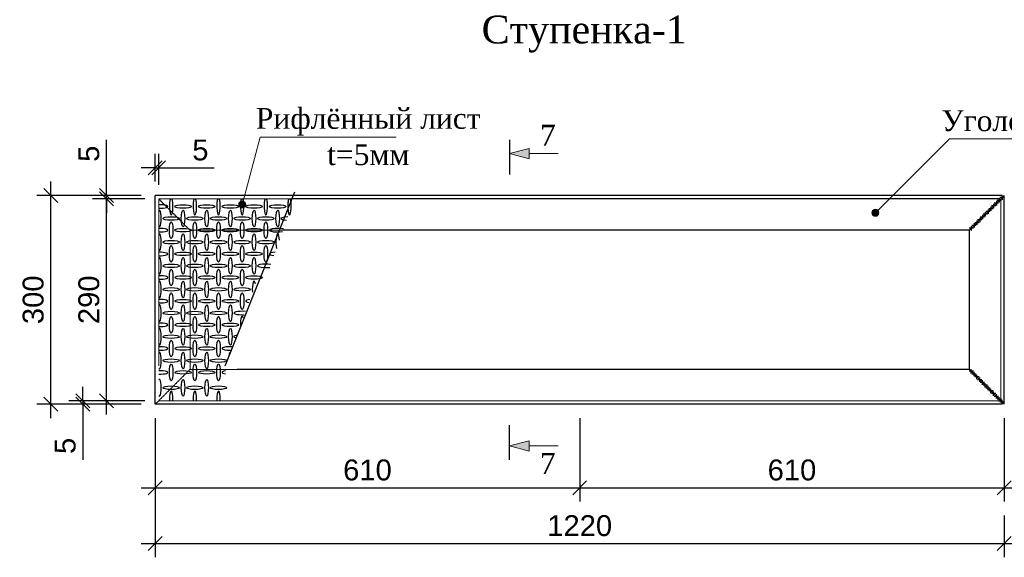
# Model space of a CAD drawing. Header units: millimetres. Extents: x 2063114 to 14983986, y -126020516 to 213791.
# Tile 134 of 256: x 2339219 to 2353369, y -1565867 to -1558142. Entities that reach past the tile are written whole.
import ezdxf

# ---------------------------------------------------------------- set-up
doc = ezdxf.new("R2010")
doc.units = ezdxf.units.MM
doc.linetypes.add('невидимая', pattern=[9.525, 6.35, -3.175])
doc.layers.get('Defpoints').update_dxf_attribs({"color": 6, "lineweight": 35})
for name, color, linetype, lineweight in [('0_Ном._пера__7', 7, 'Continuous', 30), ('yol_Ном._пера__19', 7, 'Continuous', 13), ('yol_Ном._пера__7', 7, 'Continuous', 30), ('АР-Линия шахты_Ном._пера__19', 7, 'Continuous', 13), ('АР-Линия шахты_Ном._пера__7', 7, 'Continuous', 30), ('АСО-Колонны_Ном._пера__19', 7, 'Continuous', 13), ('АСО-Колонны_Ном._пера__7', 7, 'Continuous', 30)]:
    doc.layers.add(name, color=color, linetype=linetype, lineweight=lineweight)
doc.layers.add('yol', color=7, linetype='Continuous')
doc.layers.add('АСО-Колонны', color=7, linetype='Continuous')
doc.styles.get("Standard").update_dxf_attribs({"font": 'arial.ttf'})
doc.styles.add('СГЕНЕРИР_СТИЛЬ_1', font='times.ttf')
doc.styles.add('СГЕНЕРИР_СТИЛЬ_2', font='timesbd.ttf')
doc.linetypes.add('От руки', pattern='A,0,[2,Chaman1.Shx,S=15.873016,R=0,X=0,Y=4.996e-16],-2000,0', length=2000)
doc.dimstyles.new('10', dxfattribs={"dimtxt": 300, "dimasz": 200, "dimexe": 200, "dimexo": 200, "dimgap": 100, "dimtad": 1, "dimlfac": 0.1, "dimtxsty": 'Standard', "dimblk": 'OBLIQUE', "dimcen": 200, "dimdle": 200, "dimclrd": 256, "dimclre": 256, "dimclrt": 256, "dimadec": 0, "dimazin": 0, "dimtfac": 1, "dimtmove": 0, "dimatfit": 3, "dimldrblk": 'OBLIQUE', "dimfxl": 1, "dimlwd": -1, "dimlwe": -1, "dimarcsym": 0})

# ---------------------------------------------------------------- blocks, each defined once
blk = doc.blocks.new('Линия_29', base_point=(1676233, 688844))
at = {"layer": 'АСО-Колонны', "linetype": 'Continuous', "lineweight": 0, "true_color": 0x000000}
blk.add_hatch(color=18, dxfattribs=at).paths.add_polyline_path([(1676283, 688844), (1676279, 688863), (1676268, 688879), (1676252, 688890), (1676233, 688894), (1676214, 688890), (1676197, 688879), (1676187, 688863), (1676183, 688844), (1676187, 688824), (1676197, 688808), (1676214, 688797), (1676233, 688794), (1676252, 688797), (1676268, 688808), (1676279, 688824)])
at = {"layer": 'АСО-Колонны_Ном._пера__19', "linetype": 'Continuous'}
blk.add_line((1676246, 688892), (1676492, 689810), dxfattribs=at)
blk.add_circle((1676233, 688844), 50, dxfattribs=at)
blk = doc.blocks.new('Линия_52', base_point=(1681858, 689574))
at = {"layer": 'yol', "linetype": 'Continuous', "lineweight": 0, "true_color": 0x000000}
blk.add_hatch(color=18, dxfattribs=at).paths.add_polyline_path([(1681858, 689574), (1682138, 689499), (1682138, 689649)])
at = {"layer": 'yol_Ном._пера__19', "linetype": 'Continuous'}
for p, q in [((1681858, 689574), (1682138, 689649)), ((1682138, 689649), (1682138, 689499)), ((1681858, 689574), (1682138, 689499)), ((1682138, 689574), (1682558, 689574))]:
    blk.add_line(p, q, dxfattribs=at)
blk = doc.blocks.new('Линия_53', base_point=(1681858, 685574))
at = {"layer": 'yol', "linetype": 'Continuous', "lineweight": 0, "true_color": 0x000000}
blk.add_hatch(color=18, dxfattribs=at).paths.add_polyline_path([(1681858, 685574), (1682138, 685499), (1682138, 685649)])
at = {"layer": 'yol_Ном._пера__19', "linetype": 'Continuous'}
for p, q in [((1681858, 685574), (1682138, 685649)), ((1681858, 685574), (1682138, 685499)), ((1682138, 685649), (1682138, 685499)), ((1682138, 685574), (1682558, 685574))]:
    blk.add_line(p, q, dxfattribs=at)
blk = doc.blocks.new('Линия_76', base_point=(1682983, 688724))
at = {"layer": 'АСО-Колонны', "linetype": 'Continuous', "lineweight": 0, "true_color": 0x000000}
blk.add_hatch(color=18, dxfattribs=at).paths.add_polyline_path([(1683033, 688724), (1683029, 688743), (1683018, 688759), (1683002, 688770), (1682983, 688774), (1682964, 688770), (1682947, 688759), (1682937, 688743), (1682933, 688724), (1682937, 688704), (1682947, 688688), (1682964, 688677), (1682983, 688674), (1683002, 688677), (1683018, 688688), (1683029, 688704)])
at = {"layer": 'АСО-Колонны_Ном._пера__19', "linetype": 'Continuous'}
blk.add_line((1683018, 688759), (1684043, 689784), dxfattribs=at)
blk.add_circle((1682983, 688724), 50, dxfattribs=at)
blk = doc.blocks.new('_Oblique')
at = {"color": 0, "linetype": 'ByBlock', "lineweight": -2}
blk.add_line((-0.5, -0.5), (0.5, 0.5), dxfattribs=at)
blk = doc.blocks.new('*D1024')
at = {"linetype": 'Continuous', "transparency": 16777216}
for p, q in [((2340127, -1563617), (2340127, -1563417)), ((2341017, -1563617), (2339927, -1563617)), ((2340127, -1563617), (2340127, -1563667)), ((2340967, -1563667), (2339927, -1563667)), ((2340127, -1563667), (2340127, -1564466))]:
    blk.add_line(p, q, dxfattribs=at)
at = {"layer": 'Defpoints', "color": 0, "linetype": 'Continuous', "lineweight": 30, "transparency": 16777216}
for p in [(2340127, -1563617), (2341217, -1563617), (2341167, -1563667)]:
    blk.add_point(p, dxfattribs=at)
at = {"linetype": 'Continuous', "transparency": 16777216, "xscale": 200, "yscale": 200, "zscale": 200}
for p, rotation in [((2340127, -1563617), 270), ((2340127, -1563667), 90)]:
    blk.add_blockref('_Oblique', p, dxfattribs=dict(at, rotation=rotation))
at = {"linetype": 'Continuous', "lineweight": 13, "transparency": 16777216, "insert": (2339874, -1564266), "char_height": 300, "attachment_point": 5, "rotation": 90}
blk.add_mtext('5', dxfattribs=at)
blk = doc.blocks.new('*D1025')
at = {"linetype": 'Continuous', "transparency": 16777216}
for p, q in [((2340467, -1563817), (2340467, -1560517)), ((2341017, -1560717), (2340267, -1560717)), ((2341017, -1563617), (2340267, -1563617))]:
    blk.add_line(p, q, dxfattribs=at)
at = {"layer": 'Defpoints', "color": 0, "linetype": 'Continuous', "lineweight": 30, "transparency": 16777216}
for p in [(2340467, -1560717), (2341217, -1560717), (2341217, -1563617)]:
    blk.add_point(p, dxfattribs=at)
at = {"linetype": 'Continuous', "transparency": 16777216, "xscale": 200, "yscale": 200, "zscale": 200}
for p, rotation in [((2340467, -1560717), 90), ((2340467, -1563617), 270)]:
    blk.add_blockref('_Oblique', p, dxfattribs=dict(at, rotation=rotation))
at = {"linetype": 'Continuous', "lineweight": 13, "transparency": 16777216, "insert": (2340214, -1562167), "char_height": 300, "attachment_point": 5, "rotation": 90}
blk.add_mtext('290', dxfattribs=at)
blk = doc.blocks.new('*D1026')
at = {"linetype": 'Continuous', "transparency": 16777216}
for p, q in [((2340467, -1560667), (2340467, -1559868)), ((2340967, -1560667), (2340267, -1560667)), ((2340467, -1560717), (2340467, -1560667)), ((2341017, -1560717), (2340267, -1560717)), ((2340467, -1560717), (2340467, -1560917))]:
    blk.add_line(p, q, dxfattribs=at)
at = {"layer": 'Defpoints', "color": 0, "linetype": 'Continuous', "lineweight": 30, "transparency": 16777216}
for p in [(2340467, -1560667), (2341167, -1560667), (2341217, -1560717)]:
    blk.add_point(p, dxfattribs=at)
at = {"linetype": 'Continuous', "transparency": 16777216, "xscale": 200, "yscale": 200, "zscale": 200}
for p, rotation in [((2340467, -1560667), 270), ((2340467, -1560717), 90)]:
    blk.add_blockref('_Oblique', p, dxfattribs=dict(at, rotation=rotation))
at = {"linetype": 'Continuous', "lineweight": 13, "transparency": 16777216, "insert": (2340214, -1560068), "char_height": 300, "attachment_point": 5, "rotation": 90}
blk.add_mtext('5', dxfattribs=at)
blk = doc.blocks.new('*D1027')
at = {"linetype": 'Continuous', "transparency": 16777216}
for p, q in [((2339667, -1563867), (2339667, -1560467)), ((2340967, -1560667), (2339467, -1560667)), ((2340967, -1563667), (2339467, -1563667))]:
    blk.add_line(p, q, dxfattribs=at)
at = {"layer": 'Defpoints', "color": 0, "linetype": 'Continuous', "lineweight": 30, "transparency": 16777216}
for p in [(2339667, -1560667), (2341167, -1560667), (2341167, -1563667)]:
    blk.add_point(p, dxfattribs=at)
at = {"linetype": 'Continuous', "transparency": 16777216, "xscale": 200, "yscale": 200, "zscale": 200}
for p, rotation in [((2339667, -1560667), 90), ((2339667, -1563667), 270)]:
    blk.add_blockref('_Oblique', p, dxfattribs=dict(at, rotation=rotation))
at = {"linetype": 'Continuous', "lineweight": 13, "transparency": 16777216, "insert": (2339414, -1562167), "char_height": 300, "attachment_point": 5, "rotation": 90}
blk.add_mtext('300', dxfattribs=at)
blk = doc.blocks.new('*D1028')
at = {"linetype": 'Continuous', "transparency": 16777216}
for p, q in [((2341167, -1563867), (2341167, -1565067)), ((2347267, -1563867), (2347267, -1565067)), ((2340967, -1564867), (2347467, -1564867))]:
    blk.add_line(p, q, dxfattribs=at)
at = {"layer": 'Defpoints', "color": 0, "linetype": 'Continuous', "lineweight": 30, "transparency": 16777216}
for p in [(2341167, -1563667), (2347267, -1563667), (2347267, -1564867)]:
    blk.add_point(p, dxfattribs=at)
at = {"linetype": 'Continuous', "transparency": 16777216, "xscale": 200, "yscale": 200, "zscale": 200, "rotation": 180}
blk.add_blockref('_Oblique', (2341167, -1564867), dxfattribs=at)
at = {"linetype": 'Continuous', "transparency": 16777216, "xscale": 200, "yscale": 200, "zscale": 200}
blk.add_blockref('_Oblique', (2347267, -1564867), dxfattribs=at)
at = {"linetype": 'Continuous', "lineweight": 13, "transparency": 16777216, "insert": (2344217, -1564614), "char_height": 300, "attachment_point": 5}
blk.add_mtext('610', dxfattribs=at)
blk = doc.blocks.new('*D1029')
at = {"linetype": 'Continuous', "transparency": 16777216}
for p, q in [((2347267, -1563867), (2347267, -1565067)), ((2353367, -1563867), (2353367, -1565067)), ((2347067, -1564867), (2353567, -1564867))]:
    blk.add_line(p, q, dxfattribs=at)
at = {"layer": 'Defpoints', "color": 0, "linetype": 'Continuous', "lineweight": 30, "transparency": 16777216}
for p in [(2347267, -1563667), (2353367, -1563667), (2353367, -1564867)]:
    blk.add_point(p, dxfattribs=at)
at = {"linetype": 'Continuous', "transparency": 16777216, "xscale": 200, "yscale": 200, "zscale": 200, "rotation": 180}
blk.add_blockref('_Oblique', (2347267, -1564867), dxfattribs=at)
at = {"linetype": 'Continuous', "transparency": 16777216, "xscale": 200, "yscale": 200, "zscale": 200}
blk.add_blockref('_Oblique', (2353367, -1564867), dxfattribs=at)
at = {"linetype": 'Continuous', "lineweight": 13, "transparency": 16777216, "insert": (2350317, -1564614), "char_height": 300, "attachment_point": 5}
blk.add_mtext('610', dxfattribs=at)
blk = doc.blocks.new('*D1030')
at = {"linetype": 'Continuous', "transparency": 16777216}
for p, q in [((2341167, -1563867), (2341167, -1565867)), ((2353367, -1565267), (2353367, -1565867)), ((2340967, -1565667), (2353567, -1565667))]:
    blk.add_line(p, q, dxfattribs=at)
at = {"layer": 'Defpoints', "color": 0, "linetype": 'Continuous', "lineweight": 30, "transparency": 16777216}
for p in [(2341167, -1563667), (2353367, -1565067), (2353367, -1565667)]:
    blk.add_point(p, dxfattribs=at)
at = {"linetype": 'Continuous', "transparency": 16777216, "xscale": 200, "yscale": 200, "zscale": 200, "rotation": 180}
blk.add_blockref('_Oblique', (2341167, -1565667), dxfattribs=at)
at = {"linetype": 'Continuous', "transparency": 16777216, "xscale": 200, "yscale": 200, "zscale": 200}
blk.add_blockref('_Oblique', (2353367, -1565667), dxfattribs=at)
at = {"linetype": 'Continuous', "lineweight": 13, "transparency": 16777216, "insert": (2347267, -1565414), "char_height": 300, "attachment_point": 5}
blk.add_mtext('1220', dxfattribs=at)
blk = doc.blocks.new('*D1031')
at = {"linetype": 'Continuous', "transparency": 16777216}
for p, q in [((2341167, -1560467), (2341167, -1560069)), ((2341217, -1560517), (2341217, -1560069)), ((2341167, -1560269), (2340967, -1560269)), ((2341167, -1560269), (2341217, -1560269)), ((2341217, -1560269), (2342016, -1560269))]:
    blk.add_line(p, q, dxfattribs=at)
at = {"layer": 'Defpoints', "color": 0, "linetype": 'Continuous', "lineweight": 30, "transparency": 16777216}
for p in [(2341217, -1560269), (2341167, -1560667), (2341217, -1560717)]:
    blk.add_point(p, dxfattribs=at)
at = {"linetype": 'Continuous', "transparency": 16777216, "xscale": 200, "yscale": 200, "zscale": 200}
blk.add_blockref('_Oblique', (2341167, -1560269), dxfattribs=at)
at = {"linetype": 'Continuous', "transparency": 16777216, "xscale": 200, "yscale": 200, "zscale": 200, "rotation": 180}
blk.add_blockref('_Oblique', (2341217, -1560269), dxfattribs=at)
at = {"linetype": 'Continuous', "lineweight": 13, "transparency": 16777216, "insert": (2341816, -1560016), "char_height": 300, "attachment_point": 5}
blk.add_mtext('5', dxfattribs=at)

msp = doc.modelspace()

# ---------------------------------------------------------------- linework, layer by layer
at = {"linetype": 'От руки'}
msp.add_line((2343166.85846, -1560620.85875), (2342166.85846, -1563120.85875), dxfattribs=at)
at = {"linetype": 'Continuous'}
for centre, major_axis, start_param, end_param in [((2341226.92588, -1560826.82016), (120, 0), 4.6283950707, 7.9379755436), ((2341396.57061, -1560826.82016), (0, -120), 3.5564194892, 9.0099511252), ((2341736.57061, -1560826.82016), (0, -120), 3.5564194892, 9.0099511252), ((2342076.57061, -1560826.82016), (0, -120), 3.5564194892, 9.0099511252), ((2342416.57061, -1560826.82016), (0, -120), 3.5564194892, 9.0099511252), ((2342756.57061, -1560826.82016), (0, -120), 3.5564194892, 9.0099511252), ((2343096.57061, -1560826.82016), (0, -120), 3.5564194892, 9.0099511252), ((2343096.57061, -1560826.82016), (0, -120), 4.1091482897, 5.8429567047), ((2343096.57061, -1560826.82016), (0, -120), 1.6668809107, 2.1740370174), ((2341226.92588, -1560998.74246), (0, -120), 5.8687240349, 9.8392392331), ((2343096.57061, -1560826.82016), (0, -120), 1.4963774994, 1.6668809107), ((2343096.92588, -1560998.74246), (120, 0), 1.7798548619, 4.3547946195), ((2341226.92588, -1561166.82016), (120, 0), 4.6283950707, 7.9379755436), ((2341226.92588, -1561338.74246), (0, -120), 5.8687240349, 9.8392392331), ((2342926.57061, -1561166.82016), (120, 0), 0.8055252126, 5.3291242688), ((2342926.92588, -1561338.74246), (0, -120), 1.7931676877, 5.5461665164), ((2341226.92588, -1561508.74246), (120, 0), 4.6283950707, 7.9379755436), ((2342926.57061, -1561506.82016), (120, 0), 1.8774808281, 4.2571686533), ((2341226.92588, -1561678.74246), (0, -120), 5.8687240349, 9.8392392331), ((2342756.92588, -1561678.74246), (120, 0), 0.9405892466, 5.1940602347), ((2341226.92588, -1561846.99783), (120, 0), 4.6283950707, 7.9379755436), ((2341226.92588, -1562016.99783), (0, -120), 5.8687240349, 9.8392392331), ((2342586.92588, -1562016.99783), (0, -120), 2.2885164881, 5.0508177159), ((2341226.92588, -1562186.99783), (120, 0), 4.6283950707, 7.9379755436), ((2341226.92588, -1562356.99783), (0, -120), 5.8687240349, 9.8392392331), ((2342586.73765, -1562185.5981), (120, 0), 2.1110491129, 4.0236003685), ((2342416.92588, -1562356.99783), (120, 0), 1.1645456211, 4.9701038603), ((2341226.92588, -1562526.99783), (120, 0), 4.6283950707, 7.9379755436), ((2342416.76767, -1562525.71447), (0, -120), 2.5332217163, 4.8061124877), ((2341226.92588, -1562696.99783), (0, -120), 5.8687240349, 9.8392392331), ((2342416.92588, -1562696.99783), (120, 0), 2.2486603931, 3.8859890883), ((2341226.92588, -1562866.99783), (120, 0), 4.6283950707, 7.9379755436), ((2341226.92588, -1563040.68248), (0, -120), 5.8687240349, 9.8392392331), ((2342246.79104, -1562865.81299), (120, 0), 1.2648166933, 4.8698327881), ((2342246.92588, -1563040.68248), (0, -120), 3.1414692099, 4.1020661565), ((2341226.92588, -1563210.68248), (120, 0), 4.6283950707, 7.9379755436), ((2342246.79104, -1563209.49765), (120, 0), 2.2082538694, 4.0749314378), ((2341226.92588, -1563430.50621), (0, -120), 5.8687240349, 9.8392392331), ((2341396.79104, -1563599.32137), (0, -120), 1.4229545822, 4.860230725), ((2341736.79104, -1563599.32137), (0, -120), 1.4229545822, 4.860230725), ((2342076.79104, -1563599.32137), (0, -120), 1.4229545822, 4.860230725)]:
    msp.add_ellipse(centre, major_axis=major_axis, ratio=0.2083333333, start_param=start_param, end_param=end_param, dxfattribs=at)
for centre, major_axis in [((2341566.57061, -1560826.82016), (120, 0)), ((2341906.57061, -1560826.82016), (120, 0)), ((2342246.57061, -1560826.82016), (120, 0)), ((2342586.57061, -1560826.82016), (120, 0)), ((2342926.57061, -1560826.82016), (120, 0)), ((2341566.92588, -1560998.74246), (0, -120)), ((2341906.92588, -1560998.74246), (0, -120)), ((2342246.92588, -1560998.74246), (0, -120)), ((2342586.92588, -1560998.74246), (0, -120)), ((2342926.92588, -1560998.74246), (0, -120)), ((2341396.92588, -1560998.74246), (120, 0)), ((2341396.57061, -1561166.82016), (0, -120)), ((2341736.92588, -1560998.74246), (120, 0)), ((2341736.57061, -1561166.82016), (0, -120)), ((2342076.92588, -1560998.74246), (120, 0)), ((2342076.57061, -1561166.82016), (0, -120)), ((2342416.92588, -1560998.74246), (120, 0)), ((2342416.57061, -1561166.82016), (0, -120)), ((2342756.92588, -1560998.74246), (120, 0)), ((2342756.57061, -1561166.82016), (0, -120)), ((2341566.57061, -1561166.82016), (120, 0)), ((2341566.92588, -1561338.74246), (0, -120)), ((2341906.57061, -1561166.82016), (120, 0)), ((2341906.92588, -1561338.74246), (0, -120)), ((2342246.57061, -1561166.82016), (120, 0)), ((2342246.92588, -1561338.74246), (0, -120)), ((2342586.57061, -1561166.82016), (120, 0)), ((2342586.92588, -1561338.74246), (0, -120)), ((2341396.92588, -1561338.74246), (120, 0)), ((2341736.92588, -1561338.74246), (120, 0)), ((2342076.92588, -1561338.74246), (120, 0)), ((2342416.92588, -1561338.74246), (120, 0)), ((2342756.92588, -1561338.74246), (120, 0)), ((2341396.57061, -1561506.82016), (0, -120)), ((2341566.57061, -1561506.82016), (120, 0)), ((2341736.57061, -1561506.82016), (0, -120)), ((2341906.57061, -1561506.82016), (120, 0)), ((2342076.57061, -1561506.82016), (0, -120)), ((2342246.57061, -1561506.82016), (120, 0)), ((2342416.57061, -1561506.82016), (0, -120)), ((2342586.57061, -1561506.82016), (120, 0)), ((2342756.57061, -1561506.82016), (0, -120)), ((2341396.92588, -1561678.74246), (120, 0)), ((2341566.92588, -1561678.74246), (0, -120)), ((2341736.92588, -1561678.74246), (120, 0)), ((2341906.92588, -1561678.74246), (0, -120)), ((2342076.92588, -1561678.74246), (120, 0)), ((2342246.92588, -1561678.74246), (0, -120)), ((2342416.92588, -1561678.74246), (120, 0)), ((2342586.92588, -1561678.74246), (0, -120)), ((2341396.73765, -1561845.5981), (0, -120)), ((2341736.73765, -1561845.5981), (0, -120)), ((2342076.73765, -1561845.5981), (0, -120)), ((2342416.73765, -1561845.5981), (0, -120)), ((2341566.73765, -1561845.5981), (120, 0)), ((2341566.92588, -1562016.99783), (0, -120)), ((2341906.73765, -1561845.5981), (120, 0)), ((2341906.92588, -1562016.99783), (0, -120)), ((2342246.73765, -1561845.5981), (120, 0)), ((2342246.92588, -1562016.99783), (0, -120)), ((2342586.73765, -1561845.5981), (120, 0)), ((2341396.92588, -1562016.99783), (120, 0)), ((2341396.73765, -1562185.5981), (0, -120)), ((2341736.92588, -1562016.99783), (120, 0)), ((2341736.73765, -1562185.5981), (0, -120)), ((2342076.92588, -1562016.99783), (120, 0)), ((2342076.73765, -1562185.5981), (0, -120)), ((2342416.92588, -1562016.99783), (120, 0)), ((2342416.73765, -1562185.5981), (0, -120)), ((2341566.73765, -1562185.5981), (120, 0)), ((2341906.73765, -1562185.5981), (120, 0)), ((2342246.73765, -1562185.5981), (120, 0)), ((2341396.92588, -1562356.99783), (120, 0)), ((2341566.92588, -1562356.99783), (0, -120)), ((2341736.92588, -1562356.99783), (120, 0)), ((2341906.92588, -1562356.99783), (0, -120)), ((2342076.92588, -1562356.99783), (120, 0)), ((2342246.92588, -1562356.99783), (0, -120)), ((2341396.76767, -1562525.71447), (0, -120)), ((2341566.76767, -1562525.71447), (120, 0)), ((2341736.76767, -1562525.71447), (0, -120)), ((2341906.76767, -1562525.71447), (120, 0)), ((2342076.76767, -1562525.71447), (0, -120)), ((2342246.76767, -1562525.71447), (120, 0)), ((2341566.92588, -1562696.99783), (0, -120)), ((2341906.92588, -1562696.99783), (0, -120)), ((2342246.92588, -1562696.99783), (0, -120)), ((2341396.92588, -1562696.99783), (120, 0)), ((2341396.79104, -1562865.81299), (0, -120)), ((2341736.92588, -1562696.99783), (120, 0)), ((2341736.79104, -1562865.81299), (0, -120)), ((2342076.92588, -1562696.99783), (120, 0)), ((2342076.79104, -1562865.81299), (0, -120)), ((2341566.79104, -1562865.81299), (120, 0)), ((2341566.92588, -1563040.68248), (0, -120)), ((2341906.79104, -1562865.81299), (120, 0)), ((2341906.92588, -1563040.68248), (0, -120)), ((2341396.92588, -1563040.68248), (120, 0)), ((2341736.92588, -1563040.68248), (120, 0)), ((2342076.92588, -1563040.68248), (120, 0)), ((2341396.79104, -1563209.49765), (0, -120)), ((2341566.79104, -1563209.49765), (120, 0)), ((2341736.79104, -1563209.49765), (0, -120)), ((2341906.79104, -1563209.49765), (120, 0)), ((2342076.79104, -1563209.49765), (0, -120)), ((2341566.92588, -1563430.50621), (0, -120)), ((2341906.92588, -1563430.50621), (0, -120)), ((2341396.92588, -1563430.50621), (120, 0)), ((2341736.92588, -1563430.50621), (120, 0)), ((2342076.92588, -1563430.50621), (120, 0))]:
    msp.add_ellipse(centre, major_axis=major_axis, ratio=0.2083333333, dxfattribs=at)
at = {"layer": 'yol_Ном._пера__7', "linetype": 'Continuous'}
for p, q in [((2346258.85538, -1559866.99783), (2346258.85538, -1560366.99783)), ((2346258.85538, -1564466.99783), (2346258.85538, -1563966.99783))]:
    msp.add_line(p, q, dxfattribs=at)
at = {"layer": 'АР-Линия шахты_Ном._пера__19', "linetype": 'невидимая'}
for p, q in [((2341216.85846, -1563116.99783), (2341216.85846, -1560716.99783)), ((2343149.00132, -1560716.99783), (2341216.85846, -1560716.99783)), ((2341666.85846, -1561166.99783), (2341216.85846, -1560716.99783)), ((2353316.85846, -1563616.99783), (2353316.85846, -1560716.99783)), ((2341666.85846, -1563166.99783), (2341666.85846, -1561166.99783)), ((2342988.28703, -1561166.99783), (2341666.85846, -1561166.99783)), ((2341216.85846, -1563616.99783), (2341666.85846, -1563166.99783)), ((2342345.42989, -1563166.99783), (2341666.85846, -1563166.99783)), ((2342184.7156, -1563616.99783), (2341216.85846, -1563616.99783)), ((2353295.51963, -1563616.99783), (2342184.7156, -1563616.99783))]:
    msp.add_line(p, q, dxfattribs=at)
at = {"layer": 'АР-Линия шахты_Ном._пера__7', "linetype": 'Continuous'}
for p, q in [((2353335.60846, -1560666.99783), (2341166.85846, -1560666.99783)), ((2341166.85846, -1563666.99783), (2341166.85846, -1560666.99783)), ((2352866.85846, -1561166.99783), (2353366.85846, -1560666.99783)), ((2353366.85846, -1563666.99783), (2353366.85846, -1560666.99783)), ((2353295.51963, -1560716.99783), (2343149.00132, -1560716.99783)), ((2352866.85846, -1561166.99783), (2342988.28703, -1561166.99783)), ((2352866.85846, -1563166.99783), (2352866.85846, -1561166.99783)), ((2352866.85846, -1563166.99783), (2342345.42989, -1563166.99783)), ((2353366.85846, -1563666.99783), (2352866.85846, -1563166.99783)), ((2341166.85846, -1563666.99783), (2341216.85846, -1563616.99783)), ((2353335.60846, -1563666.99783), (2341166.85846, -1563666.99783))]:
    msp.add_line(p, q, dxfattribs=at)
at = {"layer": 'АСО-Колонны_Ном._пера__19', "linetype": 'Continuous'}
for p, q in [((2342675.61008, -1559831.072), (2344630.61138, -1559831.072)), ((2352577.51863, -1559856.33765), (2355607.52727, -1559856.33765))]:
    msp.add_line(p, q, dxfattribs=at)
at = {"layer": 'АСО-Колонны_Ном._пера__7', "linetype": 'Continuous'}
for p, q in [((2353335.60846, -1560666.99783), (2353335.60846, -1560729.49783)), ((2353215.34196, -1560787.26433), (2353215.34196, -1560849.76433)), ((2353286.68079, -1560778.4255), (2353224.18079, -1560778.4255)), ((2353255.43079, -1560747.1755), (2353255.43079, -1560809.6755)), ((2353326.76963, -1560738.33666), (2353264.26963, -1560738.33666)), ((2353295.51963, -1560707.08666), (2353295.51963, -1560769.58666)), ((2353366.85846, -1560698.24783), (2353304.35846, -1560698.24783)), ((2353054.98662, -1560947.61967), (2353054.98662, -1561010.11967)), ((2353126.32545, -1560938.78083), (2353063.82545, -1560938.78083)), ((2353095.07545, -1560907.53083), (2353095.07545, -1560970.03083)), ((2353166.41429, -1560898.692), (2353103.91429, -1560898.692)), ((2353135.16429, -1560867.442), (2353135.16429, -1560929.942)), ((2353206.50312, -1560858.60317), (2353144.00312, -1560858.60317)), ((2353175.25312, -1560827.35317), (2353175.25312, -1560889.85317)), ((2353246.59196, -1560818.51433), (2353184.09196, -1560818.51433)), ((2352934.72011, -1561067.88617), (2352934.72011, -1561130.38617)), ((2353006.05895, -1561059.04734), (2352943.55895, -1561059.04734)), ((2352974.80895, -1561027.79734), (2352974.80895, -1561090.29734)), ((2353046.14778, -1561018.9585), (2352983.64778, -1561018.9585)), ((2353014.89778, -1560987.7085), (2353014.89778, -1561050.2085)), ((2353086.23662, -1560978.86967), (2353023.73662, -1560978.86967)), ((2352925.88128, -1561139.22501), (2352863.38128, -1561139.22501)), ((2352894.63128, -1561107.97501), (2352894.63128, -1561170.47501)), ((2352965.97011, -1561099.13617), (2352903.47011, -1561099.13617)), ((2352925.88128, -1563194.77064), (2352863.38128, -1563194.77064)), ((2352894.63128, -1563226.02064), (2352894.63128, -1563163.52064)), ((2352934.72011, -1563266.10948), (2352934.72011, -1563203.60948)), ((2352965.97011, -1563234.85948), (2352903.47011, -1563234.85948)), ((2353006.05895, -1563274.94831), (2352943.55895, -1563274.94831)), ((2352974.80895, -1563306.19831), (2352974.80895, -1563243.69831)), ((2353046.14778, -1563315.03715), (2352983.64778, -1563315.03715)), ((2353014.89778, -1563346.28715), (2353014.89778, -1563283.78715)), ((2353086.23662, -1563355.12598), (2353023.73662, -1563355.12598)), ((2353054.98662, -1563386.37598), (2353054.98662, -1563323.87598)), ((2353126.32545, -1563395.21482), (2353063.82545, -1563395.21482)), ((2353095.07545, -1563426.46482), (2353095.07545, -1563363.96482)), ((2353166.41429, -1563435.30365), (2353103.91429, -1563435.30365)), ((2353135.16429, -1563466.55365), (2353135.16429, -1563404.05365)), ((2353206.50312, -1563475.39249), (2353144.00312, -1563475.39249)), ((2353175.25312, -1563506.64249), (2353175.25312, -1563444.14249)), ((2353215.34196, -1563546.73132), (2353215.34196, -1563484.23132)), ((2353246.59196, -1563515.48132), (2353184.09196, -1563515.48132)), ((2353286.68079, -1563555.57016), (2353224.18079, -1563555.57016)), ((2353255.43079, -1563586.82016), (2353255.43079, -1563524.32016)), ((2353326.76963, -1563595.65899), (2353264.26963, -1563595.65899)), ((2353295.51963, -1563626.90899), (2353295.51963, -1563564.40899)), ((2353366.85846, -1563635.74783), (2353304.35846, -1563635.74783)), ((2353335.60846, -1563666.99783), (2353335.60846, -1563604.49783))]:
    msp.add_line(p, q, dxfattribs=at)

# ---------------------------------------------------------------- block references
at = {"layer": 'yol', "linetype": 'Continuous'}
for name, p in [('Линия_52', (2346258.85538, -1560066.99783)), ('Линия_53', (2346258.85538, -1564266.99783))]:
    msp.add_blockref(name, p, dxfattribs=at)
at = {"layer": 'АСО-Колонны', "linetype": 'Continuous'}
for name, p in [('Линия_29', (2342416.79104, -1560796.99783)), ('Линия_76', (2351516.85846, -1560916.99783))]:
    msp.add_blockref(name, p, dxfattribs=at)

# ---------------------------------------------------------------- texts
at = {"layer": '0_Ном._пера__7', "linetype": 'Continuous', "attachment_point": 5}
for s, insert, char_height, style in [('{\\fTimes New Roman|b0|i0|c204|p22;Ступенка-1}', (2347331.28713, -1558349.19784), 400, 'СГЕНЕРИР_СТИЛЬ_2'), ('{Уголок 50х50х5}', (2354017.52319, -1559595.11181), 300, 'СГЕНЕРИР_СТИЛЬ_1')]:
    msp.add_mtext(s, dxfattribs=dict(at, insert=insert, char_height=char_height, style=style))
at = {"layer": '0_Ном._пера__7', "linetype": 'Continuous', "insert": (2344228.11073, -1559822.70873), "char_height": 300, "attachment_point": 5, "line_spacing_factor": 1.041219, "style": 'СГЕНЕРИР_СТИЛЬ_1'}
msp.add_mtext('Рифлённый лист\\Pt=5мм', dxfattribs=at)
at = {"layer": 'yol_Ном._пера__19', "linetype": 'Continuous', "char_height": 300, "style": 'СГЕНЕРИР_СТИЛЬ_1'}
for insert, attachment_point in [((2346696.33297, -1559802.39698), 4), ((2346921.33314, -1564518.02298), 6)]:
    msp.add_mtext('7', dxfattribs=dict(at, insert=insert, attachment_point=attachment_point))

# ---------------------------------------------------------------- dimensions: what is measured, and where the dimension line sits
at = {"color": 5, "linetype": 'Continuous', "lineweight": 13}
for base, p1, p2, picture, middle in [((2340466.85846, -1560666.99783), (2341216.85846, -1560716.99783), (2341166.85846, -1560666.99783), '*D1026', (2340214.30048, -1560067.54353)), ((2339666.85846, -1560666.99783), (2341166.85846, -1563666.99783), (2341166.85846, -1560666.99783), '*D1027', (2339413.58425, -1562166.99783)), ((2340466.85846, -1560716.99783), (2341216.85846, -1563616.99783), (2341216.85846, -1560716.99783), '*D1025', (2340213.68656, -1562166.99783))]:
    dim = msp.add_linear_dim(base=base, p1=p1, p2=p2, angle=90, dimstyle='10', dxfattribs=at)
    dim.commit()
    dim.dimension.update_dxf_attribs({"geometry": picture, "text_midpoint": middle})
for base, p1, p2, picture, middle in [((2341216.85846, -1560268.55498), (2341166.85846, -1560666.99783), (2341216.85846, -1560716.99783), '*D1031', (2341816.31276, -1560015.997)), ((2347266.85846, -1564866.99783), (2341166.85846, -1563666.99783), (2347266.85846, -1563666.99783), '*D1028', (2344216.85846, -1564613.82593)), ((2353366.85846, -1565666.99783), (2341166.85846, -1563666.99783), (2353366.85846, -1565066.99783), '*D1030', (2347266.85846, -1565413.82593)), ((2353366.85846, -1564866.99783), (2347266.85846, -1563666.99783), (2353366.85846, -1563666.99783), '*D1029', (2350316.85846, -1564613.82593))]:
    dim = msp.add_linear_dim(base=base, p1=p1, p2=p2, dimstyle='10', dxfattribs=at)
    dim.commit()
    dim.dimension.update_dxf_attribs({"geometry": picture, "text_midpoint": middle})
dim = msp.add_linear_dim(base=(2340126.6633, -1563616.99783), p1=(2341166.85846, -1563666.99783), p2=(2341216.85846, -1563616.99783), angle=90, dimstyle='10', dxfattribs=at)
dim.commit()
dim.dimension.update_dxf_attribs({"geometry": '*D1024', "text_midpoint": (2340126.6633, -1564266.45212), "dimtype": 160})

doc.saveas('drawing.dxf')
